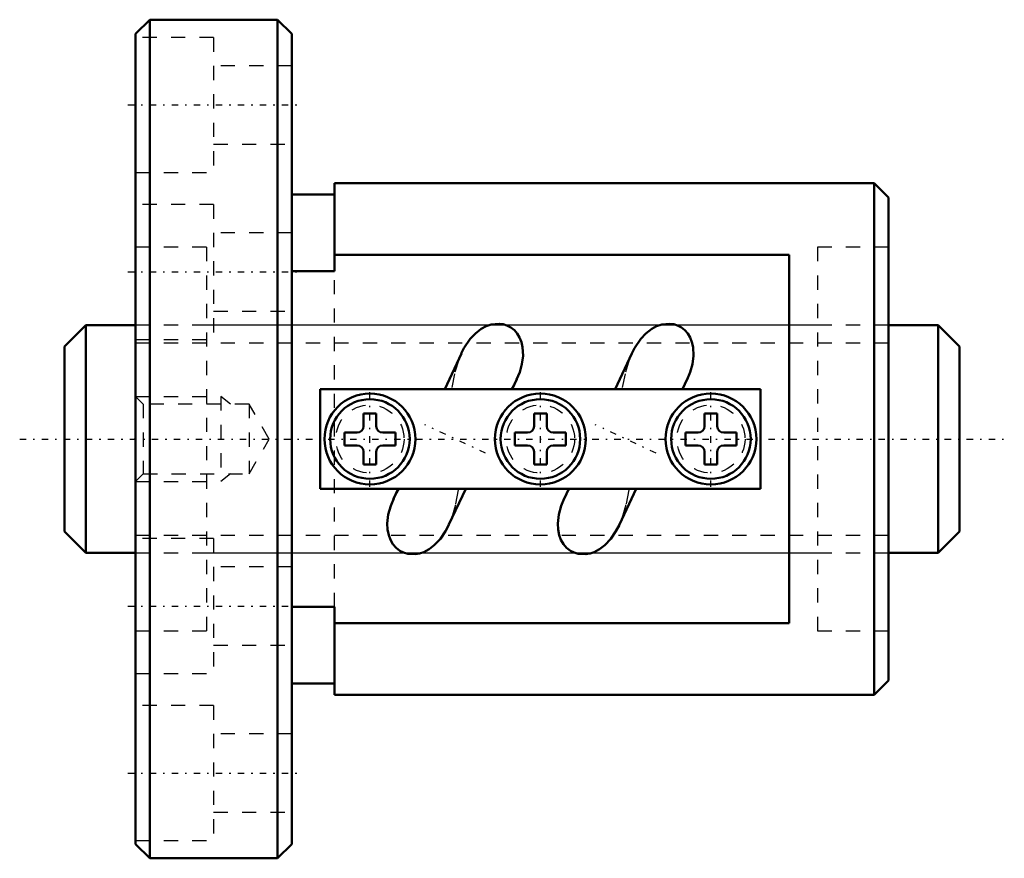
# Model space of a CAD drawing. Header units: millimetres. Extents: x -8.2 to 61.1, y -29.5 to 29.5.
import ezdxf

# ---------------------------------------------------------------- set-up
doc = ezdxf.new("R2010")
doc.units = ezdxf.units.MM
doc.linetypes.add('Center', pattern=[1.5, 0.45, -0.5, 0.05, -0.5])
doc.linetypes.add('Dashed', pattern=[2, 1, -1])
for name, color, linetype, lineweight in [('2d ConnectionPoints', 7, 'Continuous', 50), ('AM_0', 7, 'Continuous', 50), ('AM_5', 3, 'Continuous', 25), ('AM_7', 7, 'Center', 25), ('AM_9', 6, 'Dashed', 25)]:
    doc.layers.add(name, color=color, linetype=linetype, lineweight=lineweight)

# ---------------------------------------------------------------- blocks, each defined once
blk = doc.blocks.new('1_N00SBN1604V_5Nut_0_in_SBN1604V_5G0_63LC0_0000__0')
at = {"layer": 'AM_0'}
for p, q in [((1, 29.5), (0, 28.5)), ((10, 29.5), (1, 29.5)), ((1, 29.5), (1, -29.5)), ((11, 28.5), (10, 29.5)), ((10, 29.5), (10, -29.5)), ((0, 28.5), (0, -28.5)), ((11, 28.5), (11, -28.5)), ((14, 11.815), (14, 18)), ((52, 18), (14, 18)), ((52, 18), (52, -18)), ((53, 17), (52, 18)), ((14, 17.2), (11, 17.2)), ((53, 17), (53, -17)), ((14, 12.952), (46, 12.952)), ((46, -12.952), (46, 12.952)), ((11, 11.815), (14, 11.815)), ((22.936, 6.022), (21.762, 3.505)), ((34.936, 6.022), (33.762, 3.505)), ((26.504, 3.5), (26.833, 4.205)), ((38.504, 3.5), (38.833, 4.205)), ((13, 3.5), (13, -3.5)), ((44, 3.5), (13, 3.5)), ((44, -3.5), (44, 3.5)), ((16.05, 1.8), (16.05, 0.9)), ((16.95, 1.8), (16.05, 1.8)), ((16.95, 0.9), (16.95, 1.8)), ((28.95, 1.8), (28.05, 1.8)), ((28.05, 1.8), (28.05, 0.9)), ((28.95, 0.9), (28.95, 1.8)), ((40.05, 1.8), (40.05, 0.9)), ((40.95, 1.8), (40.05, 1.8)), ((40.95, 0.9), (40.95, 1.8)), ((14.7, 0.45), (14.7, -0.45)), ((15.6, 0.45), (14.7, 0.45)), ((18.3, 0.45), (17.4, 0.45)), ((18.3, -0.45), (18.3, 0.45)), ((26.7, 0.45), (26.7, -0.45)), ((27.6, 0.45), (26.7, 0.45)), ((30.3, 0.45), (29.4, 0.45)), ((30.3, -0.45), (30.3, 0.45)), ((39.6, 0.45), (38.7, 0.45)), ((38.7, 0.45), (38.7, -0.45)), ((42.3, 0.45), (41.4, 0.45)), ((42.3, -0.45), (42.3, 0.45)), ((14.7, -0.45), (15.6, -0.45)), ((17.4, -0.45), (18.3, -0.45)), ((26.7, -0.45), (27.6, -0.45)), ((29.4, -0.45), (30.3, -0.45)), ((38.7, -0.45), (39.6, -0.45)), ((41.4, -0.45), (42.3, -0.45)), ((16.05, -0.9), (16.05, -1.8)), ((16.95, -1.8), (16.95, -0.9)), ((28.05, -0.9), (28.05, -1.8)), ((28.95, -1.8), (28.95, -0.9)), ((40.05, -0.9), (40.05, -1.8)), ((40.95, -1.8), (40.95, -0.9)), ((16.05, -1.8), (16.95, -1.8)), ((28.05, -1.8), (28.95, -1.8)), ((40.05, -1.8), (40.95, -1.8)), ((13, -3.5), (44, -3.5)), ((18.495, -3.502), (18.167, -4.205)), ((22.064, -6.022), (23.239, -3.503)), ((30.495, -3.502), (30.167, -4.205)), ((34.064, -6.022), (35.239, -3.503)), ((14, -11.815), (11, -11.815)), ((14, -18), (14, -11.815)), ((46, -12.952), (14, -12.952)), ((11, -17.2), (14, -17.2)), ((52, -18), (53, -17)), ((14, -18), (52, -18)), ((0, -28.5), (1, -29.5)), ((10, -29.5), (11, -28.5)), ((1, -29.5), (10, -29.5))]:
    blk.add_line(p, q, dxfattribs=at)
for points in [[(26.828, 4.194), (27.04, 4.706), (27.202, 5.275), (27.279, 5.854), (27.249, 6.456), (27.168, 6.807), (27.03, 7.149), (26.871, 7.411), (26.665, 7.648), (26.427, 7.84), (26.147, 7.989), (25.884, 8.073), (25.602, 8.113), (25.042, 8.06), (24.68, 7.937), (24.334, 7.751), (23.923, 7.433), (23.559, 7.043), (23.12, 6.386), (22.93, 6.009)], [(38.828, 4.194), (39.04, 4.706), (39.202, 5.275), (39.279, 5.854), (39.249, 6.456), (39.168, 6.807), (39.03, 7.149), (38.871, 7.411), (38.665, 7.648), (38.427, 7.84), (38.147, 7.989), (37.884, 8.073), (37.602, 8.113), (37.042, 8.06), (36.68, 7.937), (36.334, 7.751), (35.923, 7.433), (35.559, 7.043), (35.12, 6.386), (34.93, 6.009)], [(18.173, -4.193), (17.964, -4.695), (17.793, -5.301), (17.718, -5.942), (17.738, -6.359), (17.823, -6.777), (17.942, -7.093), (18.116, -7.393), (18.336, -7.65), (18.614, -7.866), (18.871, -7.997), (19.157, -8.082), (19.708, -8.105), (19.998, -8.05), (20.283, -7.953), (20.669, -7.749), (21.028, -7.477), (21.456, -7.024), (21.818, -6.495), (22.056, -6.039), (22.07, -6.009)], [(30.173, -4.193), (29.964, -4.695), (29.793, -5.301), (29.718, -5.942), (29.738, -6.359), (29.823, -6.777), (29.942, -7.093), (30.116, -7.393), (30.336, -7.65), (30.614, -7.866), (30.871, -7.997), (31.157, -8.082), (31.708, -8.105), (31.998, -8.05), (32.283, -7.953), (32.669, -7.749), (33.028, -7.477), (33.456, -7.024), (33.818, -6.495), (34.056, -6.039), (34.07, -6.009)]]:
    blk.add_lwpolyline(points, dxfattribs=at)
for centre, radius in [((16.5, 0), 3.2), ((16.5, 0), 2.8), ((28.5, 0), 3.2), ((28.5, 0), 2.8), ((40.5, 0), 3.2), ((40.5, 0), 2.8)]:
    blk.add_circle(centre, radius, dxfattribs=at)
for centre, start, end in [((15.6, 0.9), 270, 0), ((17.4, 0.9), 180, 270), ((27.6, 0.9), 270, 0), ((29.4, 0.9), 180, 270), ((39.6, 0.9), 270, 0), ((41.4, 0.9), 180, 270), ((15.6, -0.9), 360, 90), ((17.4, -0.9), 90, 180), ((27.6, -0.9), 360, 90), ((29.4, -0.9), 90, 180), ((39.6, -0.9), 360, 90), ((41.4, -0.9), 90, 180)]:
    blk.add_arc(centre, 0.45, start, end, dxfattribs=at)
at = {"layer": 'AM_5', "linetype": 'Dashed'}
for p, q in [((0, 3), (6, 3)), ((6.69, 2.458), (6, 3)), ((6, 3), (6, -3)), ((6.69, -2.458), (6, -3)), ((0, -3), (6, -3))]:
    blk.add_line(p, q, dxfattribs=at)
at = {"layer": 'AM_7'}
for p, q in [((-0.55, 23.5), (11.55, 23.5)), ((-0.55, 11.75), (11.55, 11.75)), ((16.5, -3.36), (16.5, 3.36)), ((28.5, -3.36), (28.5, 3.36)), ((40.5, -3.36), (40.5, 3.36)), ((24.643, -0.999), (20.357, 0.999)), ((36.643, -0.999), (32.357, 0.999)), ((-0.55, -11.75), (11.55, -11.75)), ((-0.55, -23.5), (11.55, -23.5))]:
    blk.add_line(p, q, dxfattribs=at)
at = {"layer": 'AM_9'}
for p, q in [((5.5, 28.25), (0, 28.25)), ((5.5, 28.25), (5.5, 18.75)), ((11, 26.25), (5.5, 26.25)), ((5.5, 20.75), (11, 20.75)), ((0, 18.75), (5.5, 18.75)), ((5.5, 16.5), (0, 16.5)), ((5.5, 16.5), (5.5, 7)), ((11, 14.5), (5.5, 14.5)), ((5, 13.5), (0, 13.5)), ((5, 13.5), (5, -13.5)), ((48, 13.5), (48, -13.5)), ((53, 13.5), (48, 13.5)), ((14, -11.815), (14, 11.815)), ((5.5, 9), (11, 9)), ((48, 8), (5, 8)), ((0, 7), (5.5, 7)), ((0.541, 2.458), (0, 3)), ((8, 2.458), (0.541, 2.458)), ((0.541, 2.458), (0.541, -2.458)), ((9.419, 0), (8, 2.458)), ((8, 2.458), (8, -2.458)), ((8, -2.458), (9.419, 0)), ((0, -3), (0.541, -2.458)), ((0.541, -2.458), (8, -2.458)), ((5.5, -7), (0, -7)), ((5.5, -7), (5.5, -16.5)), ((5, -8), (48, -8)), ((11, -9), (5.5, -9)), ((0, -13.5), (5, -13.5)), ((48, -13.5), (53, -13.5)), ((5.5, -14.5), (11, -14.5)), ((0, -16.5), (5.5, -16.5)), ((5.5, -18.75), (0, -18.75)), ((5.5, -18.75), (5.5, -28.25)), ((11, -20.75), (5.5, -20.75)), ((5.5, -26.25), (11, -26.25)), ((0, -28.25), (5.5, -28.25))]:
    blk.add_line(p, q, dxfattribs=at)
for points in [[(22.93, 6.009), (22.778, 5.649), (22.455, 4.596), (22.242, 3.5)], [(34.93, 6.009), (34.778, 5.649), (34.455, 4.596), (34.242, 3.5)], [(26.446, 3.5), (26.815, 4.168), (26.828, 4.194)], [(38.446, 3.5), (38.815, 4.168), (38.828, 4.194)], [(18.554, -3.5), (18.228, -4.078), (18.173, -4.193)], [(22.07, -6.009), (22.254, -5.564), (22.555, -4.554), (22.758, -3.5)], [(30.554, -3.5), (30.228, -4.078), (30.173, -4.193)], [(34.07, -6.009), (34.254, -5.564), (34.555, -4.554), (34.758, -3.5)]]:
    blk.add_lwpolyline(points, dxfattribs=at)
for centre in [(16.5, 0), (28.5, 0), (40.5, 0)]:
    blk.add_circle(centre, 2.4, dxfattribs=at)
blk = doc.blocks.new('2_N010SBN1604V_50Shaft_0_in_SBN1604V_5G0_63LC0_0000__0')
at = {"layer": 'AM_0'}
for p, q in [((-3.5, 8), (-5, 6.5)), ((0, 8), (-3.5, 8)), ((-3.5, 8), (-3.5, -8)), ((56.5, 8), (53, 8)), ((58, 6.5), (56.5, 8)), ((56.5, 8), (56.5, -8)), ((-5, 6.5), (-5, -6.5)), ((58, 6.5), (58, -6.5)), ((-5, -6.5), (-3.5, -8)), ((56.5, -8), (58, -6.5)), ((-3.5, -8), (0, -8)), ((53, -8), (56.5, -8))]:
    blk.add_line(p, q, dxfattribs=at)
at = {"layer": 'AM_5', "linetype": 'Dashed'}
for p, q in [((0, 6.773), (53, 6.773)), ((0, -6.773), (53, -6.773))]:
    blk.add_line(p, q, dxfattribs=at)
at = {"layer": 'AM_7'}
blk.add_line((-8.15, 0), (61.15, 0), dxfattribs=at)
at = {"layer": 'AM_9'}
for p, q in [((53, 8), (0, 8)), ((0, -8), (53, -8))]:
    blk.add_line(p, q, dxfattribs=at)

msp = doc.modelspace()

# ---------------------------------------------------------------- linework, layer by layer
at = {"layer": '2d ConnectionPoints'}
msp.add_point((0, 0), dxfattribs=at)

# ---------------------------------------------------------------- block references
for name in ['1_N00SBN1604V_5Nut_0_in_SBN1604V_5G0_63LC0_0000__0', '2_N010SBN1604V_50Shaft_0_in_SBN1604V_5G0_63LC0_0000__0']:
    msp.add_blockref(name, (0, 0))

doc.saveas('drawing.dxf')
